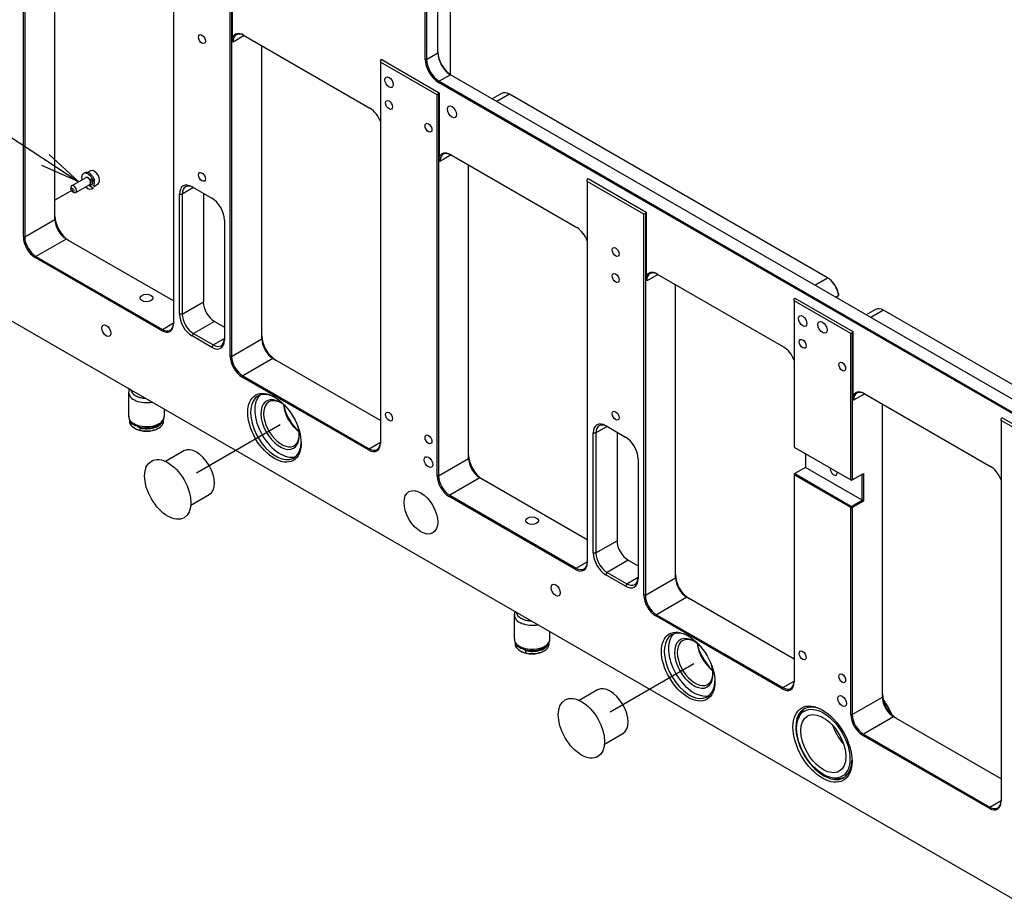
# Model space of a CAD drawing. Extents: x 0 to 826, y -21 to 621.
# Tile 3 of 18: x 144 to 268, y 201 to 312. Entities that reach past the tile are written whole.
import ezdxf
from ezdxf.enums import TextEntityAlignment as Align
from ezdxf.lldxf.tags import DXFTag

# ---------------------------------------------------------------- set-up
doc = ezdxf.new("R2010")
doc.units = 0
for name, color, linetype in [('DEFAULT', 7, 'CONTINUOUS'), ('DV1_デフォルト', 7, 'CONTINUOUS'), ('MKA-275630B', 7, 'CONTINUOUS'), ('MKE-247032A', 7, 'CONTINUOUS'), ('MKE-247033A', 7, 'CONTINUOUS'), ('MPX-247034A', 7, 'CONTINUOUS'), ('YBB-020348_PART_', 7, 'CONTINUOUS'), ('YEE-020314-1', 7, 'CONTINUOUS'), ('YKG-HS2X6_STD', 7, 'CONTINUOUS'), ('YWR-JS2_STD', 7, 'CONTINUOUS')]:
    doc.layers.add(name, color=color, linetype=linetype)
doc.styles.add('SEACAD_ARIAL_TTF', font='txt')
tags = doc.linetypes.add('CENTER2', pattern=[28.575, 19.05, -3.175, 3.175, -3.175]).pattern_tags.tags
tags[10:11] = [DXFTag(74, 4), DXFTag(75, 0), DXFTag(340, '0'), DXFTag(46, 0.0), DXFTag(50, 0.0), DXFTag(44, 0.0), DXFTag(45, 0.0)]
tags[8:9] = [DXFTag(74, 4), DXFTag(75, 0), DXFTag(340, '0'), DXFTag(46, 0.0), DXFTag(50, 0.0), DXFTag(44, 0.0), DXFTag(45, 0.0)]
tags[6:7] = [DXFTag(74, 4), DXFTag(75, 0), DXFTag(340, '0'), DXFTag(46, 0.0), DXFTag(50, 0.0), DXFTag(44, 0.0), DXFTag(45, 0.0)]
tags[4:5] = [DXFTag(74, 4), DXFTag(75, 0), DXFTag(340, '0'), DXFTag(46, 0.0), DXFTag(50, 0.0), DXFTag(44, 0.0), DXFTag(45, 0.0)]

# ---------------------------------------------------------------- blocks, each defined once
blk = doc.blocks.new('SEANNOT_GROUP5')
at = {"layer": 'DEFAULT', "color": 7, "linetype": 'CONTINUOUS'}
for points in [[(87.05, 334), (151.74, 291.47)], [(148.02, 294.92), (151.74, 291.47), (147.1, 293.52)]]:
    blk.add_lwpolyline(points, dxfattribs=at)
blk.add_circle((80.78, 338.12), 7.5, dxfattribs=at)
at = {"layer": 'DEFAULT', "color": 7, "linetype": 'CONTINUOUS', "style": 'SEACAD_ARIAL_TTF'}
blk.add_text('a', height=5, dxfattribs=at).set_placement((78.83, 340.62), align=Align.TOP_LEFT)
blk = doc.blocks.new('SE1')
at = {"layer": 'DV1_デフォルト', "color": 7, "linetype": 'CENTER2'}
for p, q in [((150.93, 290.43), (148.74, 289.16)), ((166.56, 254.83), (177.08, 260.9)), ((218.64, 224.75), (229.16, 230.83))]:
    blk.add_line(p, q, dxfattribs=at)
at = {"layer": 'MKA-275630B', "color": 7, "linetype": 'CONTINUOUS'}
for p, q in [((144.76, 284.52), (144.76, 336.72)), ((144.94, 336.76), (144.94, 284.52)), ((196.95, 307.69), (196.95, 332.6)), ((198.54, 304.94), (198.54, 332.82)), ((195.36, 306.88), (195.36, 325.96)), ((195.53, 325.96), (195.53, 306.88)), ((148.74, 286.71), (148.74, 323.63)), ((163.68, 321.58), (163.68, 273.6)), ((170.8, 269.48), (170.8, 317.46)), ((170.98, 317.56), (170.98, 269.48)), ((171.07, 317.72), (171.07, 309.59)), ((172.48, 309.92), (188.39, 300.74)), ((171.16, 309.06), (171.07, 309.59)), ((172.57, 309.87), (171.16, 309.06)), ((174.78, 271.68), (174.78, 308.6)), ((195.53, 306.88), (196.95, 307.69)), ((189.72, 306.74), (189.81, 306.9)), ((189.72, 306.74), (189.72, 306.54)), ((196.85, 302.43), (189.72, 306.54)), ((189.72, 306.54), (189.72, 258.56)), ((189.81, 306.9), (197.11, 302.68)), ((195.36, 306.88), (195.53, 306.88)), ((198.54, 304.94), (197.12, 304.12)), ((295.55, 248.93), (198.54, 304.94)), ((197.04, 303.97), (197.12, 304.12)), ((294.05, 247.96), (197.04, 303.97)), ((197.12, 304.12), (294.14, 248.11)), ((197.02, 302.53), (196.85, 302.43)), ((197.11, 302.68), (197.02, 302.53)), ((197.02, 302.53), (197.02, 254.45)), ((197.11, 302.68), (197.11, 294.55)), ((204.96, 302.59), (203.79, 301.91)), ((205.96, 302.49), (204.37, 301.57)), ((245.99, 279.38), (205.96, 302.49)), ((196.85, 254.45), (196.85, 302.43)), ((104.79, 296.17), (385.94, 133.85)), ((197.2, 294.02), (197.11, 294.55)), ((198.61, 294.84), (197.2, 294.02)), ((198.53, 294.89), (214.43, 285.7)), ((200.82, 256.64), (200.82, 293.56)), ((215.76, 291.71), (215.85, 291.86)), ((215.76, 291.5), (215.76, 291.71)), ((215.76, 291.5), (215.76, 243.53)), ((222.89, 287.39), (215.76, 291.5)), ((215.85, 291.86), (223.15, 287.64)), ((166.18, 290.73), (164.76, 289.91)), ((166, 290.83), (168.48, 289.4)), ((164.41, 274.81), (164.41, 289.91)), ((164.41, 289.91), (164.76, 289.91)), ((164.76, 289.91), (164.76, 274.81)), ((167.42, 290.01), (167.42, 276.34)), ((223.15, 287.64), (223.07, 287.49)), ((223.15, 287.64), (223.15, 279.52)), ((144.94, 284.52), (148.74, 286.71)), ((170.07, 286.65), (170.07, 271.54)), ((223.07, 287.49), (222.89, 287.39)), ((222.89, 239.41), (222.89, 287.39)), ((223.07, 287.49), (223.07, 239.41)), ((144.76, 284.52), (144.94, 284.52)), ((150.15, 284.26), (146.35, 282.07)), ((163.68, 276.46), (150.15, 284.26)), ((146.26, 281.92), (146.35, 282.07)), ((162.17, 272.73), (146.26, 281.92)), ((146.35, 282.07), (162.26, 272.88)), ((223.24, 278.98), (223.15, 279.52)), ((224.66, 279.8), (223.24, 278.98)), ((224.57, 279.85), (240.48, 270.67)), ((244.4, 278.46), (245.99, 279.38)), ((246.07, 279.33), (245.99, 279.38)), ((226.87, 241.61), (226.87, 278.52)), ((241.8, 276.67), (241.89, 276.83)), ((241.8, 276.47), (241.8, 276.67)), ((241.8, 276.47), (241.8, 258.04)), ((248.93, 272.35), (241.8, 276.47)), ((241.89, 276.83), (249.2, 272.61)), ((247.04, 276.94), (247.39, 277.14)), ((247.37, 277.36), (247.39, 277.14)), ((164.76, 274.81), (167.42, 276.34)), ((252.06, 275.4), (250.88, 274.72)), ((253.06, 275.3), (251.47, 274.38)), ((293.08, 252.19), (253.06, 275.3)), ((164.76, 274.81), (164.41, 274.81)), ((162.17, 272.73), (162.26, 272.88)), ((162.26, 272.88), (163.68, 273.7)), ((168.83, 273.89), (166.18, 272.36)), ((168.83, 273.89), (170.07, 273.17)), ((166.18, 272.36), (166, 272.05)), ((168.48, 270.62), (166, 272.05)), ((166.18, 272.36), (168.65, 270.93)), ((168.65, 270.93), (170.07, 271.75)), ((170.98, 269.48), (174.78, 271.68)), ((249.11, 272.46), (248.93, 272.35)), ((248.93, 253.92), (248.93, 272.35)), ((249.2, 272.61), (249.11, 272.46)), ((249.11, 272.46), (249.11, 253.92)), ((249.2, 272.61), (249.2, 264.48)), ((168.65, 270.93), (168.48, 270.62)), ((170.98, 269.48), (170.8, 269.48)), ((176.19, 269.23), (172.39, 267.03)), ((189.72, 261.42), (176.19, 269.23)), ((172.39, 267.03), (172.31, 266.88)), ((188.22, 257.7), (172.31, 266.88)), ((172.39, 267.03), (188.3, 257.85)), ((249.28, 263.95), (249.2, 264.48)), ((250.7, 264.76), (249.28, 263.95)), ((250.61, 264.82), (266.52, 255.63)), ((252.91, 226.57), (252.91, 263.49)), ((267.85, 261.64), (267.93, 261.79)), ((267.85, 261.43), (267.85, 261.64)), ((267.93, 261.79), (275.24, 257.57)), ((218.26, 260.66), (216.85, 259.84)), ((218.09, 260.76), (220.56, 259.33)), ((267.85, 261.43), (267.85, 213.46)), ((274.97, 257.32), (267.85, 261.43)), ((216.5, 244.74), (216.5, 259.84)), ((216.5, 259.84), (216.85, 259.84)), ((216.85, 259.84), (216.85, 244.74)), ((219.5, 259.94), (219.5, 246.27)), ((188.3, 257.85), (188.22, 257.7)), ((188.3, 257.85), (189.72, 258.67)), ((241.8, 258.04), (248.93, 253.92)), ((197.02, 254.45), (200.82, 256.64)), ((243.22, 257.22), (243.22, 255.48)), ((222.15, 256.57), (222.15, 241.47)), ((243.22, 255.48), (241.89, 254.72)), ((250.35, 251.37), (243.22, 255.48)), ((196.85, 254.45), (197.02, 254.45)), ((202.24, 254.19), (198.44, 252)), ((215.76, 246.39), (202.24, 254.19)), ((241.89, 254.72), (241.8, 254.67)), ((241.89, 254.72), (241.8, 254.57)), ((241.8, 254.67), (241.8, 254.57)), ((241.8, 254.57), (241.8, 228.49)), ((248.93, 250.45), (241.8, 254.57)), ((241.89, 254.72), (249.02, 250.6)), ((249.11, 253.92), (250.52, 254.74)), ((250.35, 251.37), (250.35, 254.64)), ((250.52, 254.74), (250.52, 251.27)), ((248.93, 253.92), (249.02, 253.87)), ((249.11, 253.92), (248.93, 253.92)), ((249.11, 253.92), (249.02, 253.87)), ((198.35, 251.85), (198.44, 252)), ((214.26, 242.66), (198.35, 251.85)), ((198.44, 252), (214.35, 242.81)), ((248.93, 250.45), (249.02, 250.6)), ((248.93, 224.38), (248.93, 250.45)), ((248.93, 250.45), (249.11, 250.45)), ((249.02, 250.6), (250.35, 251.37)), ((249.11, 250.45), (249.02, 250.6)), ((250.52, 251.27), (249.11, 250.45)), ((249.11, 250.45), (249.11, 224.38)), ((250.52, 251.27), (250.35, 251.37)), ((216.85, 244.74), (219.5, 246.27)), ((216.5, 244.74), (216.85, 244.74)), ((214.35, 242.81), (215.76, 243.63)), ((220.92, 243.82), (218.26, 242.29)), ((220.92, 243.82), (222.15, 243.1)), ((214.26, 242.66), (214.35, 242.81)), ((218.09, 241.98), (218.26, 242.29)), ((220.56, 240.55), (218.09, 241.98)), ((218.26, 242.29), (220.74, 240.86)), ((220.74, 240.86), (220.56, 240.55)), ((220.74, 240.86), (222.15, 241.67)), ((223.07, 239.41), (226.87, 241.61)), ((223.07, 239.41), (222.89, 239.41)), ((228.28, 239.16), (224.48, 236.96)), ((241.8, 231.35), (228.28, 239.16)), ((224.48, 236.96), (224.39, 236.81)), ((240.3, 227.62), (224.39, 236.81)), ((224.48, 236.96), (240.39, 227.78)), ((240.39, 227.78), (241.8, 228.59)), ((240.39, 227.78), (240.3, 227.62)), ((249.11, 224.38), (252.91, 226.57)), ((248.93, 224.38), (249.11, 224.38)), ((254.32, 224.12), (250.52, 221.93)), ((267.85, 216.31), (254.32, 224.12)), ((250.43, 221.77), (250.52, 221.93)), ((250.52, 221.93), (266.43, 212.74)), ((266.34, 212.59), (250.43, 221.77)), ((266.43, 212.74), (267.85, 213.56)), ((266.34, 212.59), (266.43, 212.74))]:
    blk.add_line(p, q, dxfattribs=at)
for centre, major_axis in [((167.24, 309.43), (-0.307, 0.532)), ((190.8, 304), (0.375, -0.65)), ((190.8, 301.14), (-0.307, 0.532)), ((198.73, 300.27), (-0.405, 0.702)), ((195.77, 298.27), (-0.307, 0.532)), ((167.24, 292.09), (-0.307, 0.532)), ((219.32, 282.63), (-0.307, 0.532)), ((219.32, 279.36), (-0.307, 0.532)), ((160.26, 276.83), (-0.811, 0)), ((242.88, 273.93), (0.375, -0.65)), ((245.37, 273.15), (-0.405, 0.702)), ((155.21, 272.71), (0.405, -0.702)), ((242.88, 271.07), (-0.307, 0.532)), ((247.85, 268.2), (-0.307, 0.532)), ((176.37, 260.49), (2.38, -4.11)), ((190.8, 261.9), (-0.307, 0.532)), ((219.32, 262.02), (-0.307, 0.532)), ((195.77, 259.03), (-0.307, 0.532)), ((195.77, 256.17), (0.375, -0.65)), ((194.81, 249.85), (1.5, -2.6)), ((208.81, 248.8), (-0.811, 0)), ((211.78, 240.05), (0.405, -0.702)), ((228.46, 230.42), (2.38, -4.11)), ((242.88, 231.83), (-0.307, 0.532)), ((247.85, 228.96), (-0.307, 0.532)), ((247.85, 226.1), (0.375, -0.65)), ((245.37, 220.66), (2.63, -4.55))]:
    blk.add_ellipse(centre, major_axis=major_axis, ratio=0.57735, dxfattribs=at)
for centre, major_axis, start_param, end_param in [((172.48, 308.19), (1.06, -1.84), 2.356194, 3.58229), ((172.57, 308.24), (1, -1.73), 2.356194, 3.926991), ((198.63, 306.83), (-1.19, 2.06), 0.785398, 2.356194), ((198.54, 306.78), (1.13, -1.95), 3.926991, 5.497787), ((197.04, 305.91), (1.19, -2.06), 3.926991, 5.497787), ((197.12, 305.96), (-1.12, 1.95), 0.785398, 2.356194), ((205.96, 300.86), (1, -1.73), 2.356194, 3.141593), ((188.39, 299), (-1.06, 1.84), 4.416948, 5.497787), ((198.53, 293.15), (1.06, -1.84), 2.356194, 3.58229), ((198.61, 293.2), (1, -1.73), 2.356194, 3.926991), ((166, 288.99), (1.12, -1.95), 2.356194, 3.926991), ((166.18, 289.1), (1, -1.73), 2.356194, 3.926991), ((168.48, 287.57), (-1.13, 1.95), 3.926991, 5.497787), ((150.51, 286.1), (-1.25, 2.17), 0.785398, 2.356194), ((150.15, 285.9), (1, -1.73), 3.926991, 5.497787), ((214.43, 283.97), (-1.06, 1.84), 4.416948, 5.497787), ((146.26, 283.65), (1.06, -1.84), 3.926991, 5.497787), ((146.35, 283.7), (-1, 1.73), 0.785398, 2.356194), ((224.57, 278.12), (1.06, -1.84), 2.356194, 3.58229), ((224.66, 278.17), (1, -1.73), 2.356194, 3.926991), ((245.99, 277.75), (1, -1.73), 0.910726, 2.356194), ((246.07, 277.8), (-0.94, 1.62), 4.128349, 5.497787), ((168.83, 275.52), (-1, 1.73), 0.785398, 2.356194), ((253.06, 273.67), (1, -1.73), 2.356194, 3.141593), ((166, 273.89), (1.12, -1.95), 3.926991, 5.497787), ((166.18, 273.99), (-1, 1.73), 0.785398, 2.356194), ((162.17, 274.47), (-1.06, 1.84), 2.356194, 3.926991), ((162.26, 274.52), (-1, 1.73), 2.356194, 3.926991), ((168.48, 272.46), (-1.12, 1.95), 2.356194, 3.926991), ((168.65, 272.56), (-1, 1.73), 2.356194, 3.926991), ((176.55, 271.07), (-1.25, 2.17), 0.785398, 2.356194), ((176.19, 270.86), (1, -1.73), 3.926991, 5.497787), ((240.48, 268.93), (-1.06, 1.84), 4.416948, 5.497787), ((172.31, 268.62), (1.06, -1.84), 3.926991, 5.497787), ((172.39, 268.67), (-1, 1.73), 0.785398, 2.356194), ((176.55, 260.59), (-2.25, 3.9), 0, 3.899585), ((177.08, 260.9), (-2.25, 3.9), 0.118126, 3.023467), ((176.55, 260.59), (-2.25, 3.9), 5.525193, 6.283185), ((177.08, 260.9), (1.71, -2.97), 1.994213, 6.283185), ((250.61, 263.08), (1.06, -1.84), 2.356194, 3.58229), ((250.7, 263.13), (1, -1.73), 2.356194, 3.926991), ((177.26, 261), (-1.59, 2.75), 0, 3.888357), ((177.26, 261), (-1.59, 2.75), 5.536421, 6.283185), ((179.73, 262.43), (1.59, -2.75), 4.046178, 5.3786), ((179.91, 262.53), (-1.71, 2.97), 0.971651, 2.169941), ((180.61, 262.94), (2.38, -4.11), 4.41161, 5.013168), ((177.08, 260.9), (1.71, -2.97), 0, 1.147379), ((218.09, 258.92), (1.12, -1.95), 2.356194, 3.926991), ((218.26, 259.02), (1, -1.73), 2.356194, 3.926991), ((220.56, 257.49), (-1.13, 1.95), 3.926991, 5.497787), ((188.22, 259.43), (-1.06, 1.84), 2.356194, 3.926991), ((188.3, 259.48), (-1, 1.73), 2.356194, 3.926991), ((202.59, 256.03), (-1.25, 2.17), 0.785398, 2.356194), ((202.24, 255.83), (1, -1.73), 3.926991, 5.497787), ((246.78, 255.06), (-0.307, 0.532), 0.580636, 4.131753), ((266.52, 253.89), (-1.06, 1.84), 4.416948, 5.497787), ((198.35, 253.58), (1.06, -1.84), 3.926991, 5.497787), ((198.44, 253.63), (-1, 1.73), 0.785398, 2.356194), ((220.92, 245.45), (-1, 1.73), 0.785398, 2.356194), ((218.09, 243.82), (1.12, -1.95), 3.926991, 5.497787), ((218.26, 243.92), (-1, 1.73), 0.785398, 2.356194), ((214.26, 244.39), (-1.06, 1.84), 2.356194, 3.926991), ((214.35, 244.45), (-1, 1.73), 2.356194, 3.926991), ((228.63, 240.99), (-1.25, 2.17), 0.785398, 2.356194), ((220.56, 242.39), (-1.12, 1.95), 2.356194, 3.926991), ((220.74, 242.49), (-1, 1.73), 2.356194, 3.926991), ((228.28, 240.79), (1, -1.73), 3.926991, 5.497787), ((224.39, 238.54), (1.06, -1.84), 3.926991, 5.497787), ((224.48, 238.6), (-1, 1.73), 0.785398, 2.356194), ((228.63, 230.52), (-2.25, 3.9), 0, 3.899585), ((229.16, 230.83), (-2.25, 3.9), 0.118126, 3.023467), ((228.63, 230.52), (-2.25, 3.9), 5.525193, 6.283185), ((229.16, 230.83), (1.71, -2.97), 1.994213, 6.283185), ((229.34, 230.93), (-1.59, 2.75), 0, 3.888357), ((229.34, 230.93), (-1.59, 2.75), 5.536421, 6.283185), ((231.82, 232.36), (1.59, -2.75), 4.046178, 5.3786), ((231.99, 232.46), (-1.71, 2.97), 0.971651, 2.169941), ((232.7, 232.87), (2.38, -4.11), 4.41161, 5.013168), ((229.16, 230.83), (1.71, -2.97), 0, 1.147379), ((240.3, 229.36), (-1.06, 1.84), 2.356194, 3.926991), ((240.39, 229.41), (-1, 1.73), 2.356194, 3.926991), ((254.68, 225.96), (-1.25, 2.17), 0.785398, 2.356194), ((254.32, 225.75), (1, -1.73), 3.926991, 5.497787), ((245.54, 220.76), (-2.5, 4.33), 0, 3.902293), ((245.54, 220.76), (-2.5, 4.33), 5.522485, 6.283185), ((250.43, 223.51), (1.06, -1.84), 3.926991, 5.497787), ((250.52, 223.56), (-1, 1.73), 0.785398, 2.356194), ((266.34, 214.32), (-1.06, 1.84), 2.356194, 3.926991), ((266.43, 214.37), (-1, 1.73), 2.356194, 3.926991)]:
    blk.add_ellipse(centre, major_axis=major_axis, ratio=0.57735, start_param=start_param, end_param=end_param, dxfattribs=at)
at = {"layer": 'MKE-247032A', "color": 7, "linetype": 'CONTINUOUS'}
for p, q in [((242.48, 224.26), (242.34, 223.91)), ((246.67, 216.4), (247.04, 216.35))]:
    blk.add_line(p, q, dxfattribs=at)
for centre, major_axis, start_param, end_param in [((250.6, 223.68), (3, -5.2), 1.365605, 1.760254), ((245.78, 220.9), (2.5, -4.33), 3.188705, 3.562127), ((249.25, 222.9), (2.01, -3.47), 4.37083, 5.053948), ((245.78, 220.9), (2.5, -4.33), 5.862651, 6.236073)]:
    blk.add_ellipse(centre, major_axis=major_axis, ratio=0.57735, start_param=start_param, end_param=end_param, dxfattribs=at)
for major_axis in [(2.38, -4.11), (2.01, -3.47)]:
    blk.add_ellipse((245.47, 220.72), major_axis=major_axis, ratio=0.57735, dxfattribs=at)
at = {"layer": 'MKE-247033A', "color": 7, "linetype": 'CONTINUOUS'}
for p, q in [((158.11, 261.52), (158.11, 261.33)), ((158.29, 261.12), (158.29, 260.83)), ((158.78, 260.84), (158.29, 261.12)), ((159.41, 260.48), (158.89, 260.77)), ((159.41, 260.48), (159.41, 260.19)), ((161.68, 260.39), (161.78, 260.45)), ((206.66, 233.49), (206.66, 233.3)), ((206.84, 233.09), (206.84, 232.8)), ((207.33, 232.81), (206.84, 233.09)), ((207.96, 232.45), (207.44, 232.74)), ((207.96, 232.45), (207.96, 232.16)), ((210.23, 232.36), (210.33, 232.42))]:
    blk.add_line(p, q, dxfattribs=at)
for centre, radius, start, end in [((160.27, 262.75), 2.75, 224.007, 238.8918), ((159.65, 261.75), 1.58, 239.484, 261.1394), ((208.82, 234.72), 2.75, 224.007, 238.8918), ((208.2, 233.72), 1.58, 239.484, 261.1394)]:
    blk.add_arc(centre, radius, start, end, dxfattribs=at)
for centre, major_axis, start_param, end_param in [((160.26, 261.33), (2.15, 0), 3.141593, 3.551241), ((160.26, 261.61), (2.15, 0), 3.306082, 3.551241), ((160.26, 261.21), (-2, 0), 0.785398, 2.356194), ((160.26, 261.61), (-2.15, 0), 1.161148, 2.952006), ((160.26, 261.33), (-2.15, 0), 1.161148, 3.141593), ((208.81, 233.3), (2.15, 0), 3.141593, 3.551241), ((208.81, 233.58), (2.15, 0), 3.306082, 3.551241), ((208.81, 233.58), (-2.15, 0), 1.161148, 2.952006), ((208.81, 233.3), (-2.15, 0), 1.161148, 3.141593), ((208.81, 233.18), (-2, 0), 0.785398, 2.356194)]:
    blk.add_ellipse(centre, major_axis=major_axis, ratio=0.57735, start_param=start_param, end_param=end_param, dxfattribs=at)
at = {"layer": 'MPX-247034A', "color": 7, "linetype": 'CONTINUOUS'}
for p, q in [((158.85, 264.55), (158.92, 264.51)), ((207.4, 236.52), (207.47, 236.48))]:
    blk.add_line(p, q, dxfattribs=at)
for centre, major_axis, start_param, end_param in [((160.26, 265.37), (2, 0), 3.204257, 4.649725), ((160.26, 265.29), (-1.9, 0), 0.785398, 1.527807), ((208.81, 237.34), (2, 0), 3.204257, 4.649725), ((208.81, 237.26), (-1.9, 0), 0.785398, 1.527807)]:
    blk.add_ellipse(centre, major_axis=major_axis, ratio=0.57735, start_param=start_param, end_param=end_param, dxfattribs=at)
at = {"layer": 'YBB-020348_PART_', "color": 7, "linetype": 'CONTINUOUS'}
for p, q in [((158.01, 264.96), (158.01, 261.94)), ((162.51, 261.94), (162.51, 262.85)), ((206.56, 236.93), (206.56, 233.91)), ((211.06, 233.91), (211.06, 234.82))]:
    blk.add_line(p, q, dxfattribs=at)
for centre, radius, start, end in [((161.22, 262.01), 1.3, 295.4025, 356.9244), ((160.34, 263.5), 3.02, 269.4119, 298.3643), ((208.87, 235.52), 3.07, 268.8451, 298.2258)]:
    blk.add_arc(centre, radius, start, end, dxfattribs=at)
for centre, major_axis, start_param, end_param in [((160.26, 264.96), (2.25, 0), 3.141153, 5.037233), ((160.26, 261.94), (2.25, 0), 3.141593, 5.497787), ((160.26, 261.94), (2.25, 0), 5.497787, 6.283185), ((208.81, 236.93), (-2.25, 0), 6.206288, 6.283185), ((208.81, 236.93), (-2.25, 0), 0, 0.008153), ((208.81, 236.93), (-2.25, 0), 0.008153, 1.89564), ((208.81, 233.91), (-2.25, 0), 0, 3.141593)]:
    blk.add_ellipse(centre, major_axis=major_axis, ratio=0.57735, start_param=start_param, end_param=end_param, dxfattribs=at)
for points, knots in [([(158.11, 265.42), (158.06, 265.32), (158.01, 265.17), (158.03, 265.02), (158.04, 264.96)], [0.8230577, 0.8230577, 0.8230577, 0.8230577, 0.9408672, 1, 1, 1, 1]), ([(158.04, 261.94), (158.04, 261.8), (158.05, 261.52), (158.35, 261.11), (158.84, 260.76), (159.49, 260.54), (160.04, 260.45), (160.29, 260.48), (160.3, 260.48)], [0, 0, 0, 0, 0.146559, 0.339332, 0.544105, 0.765525, 0.990468, 1, 1, 1, 1]), ([(206.66, 237.39), (206.61, 237.29), (206.56, 237.13), (206.58, 236.98), (206.59, 236.92)], [0.820634, 0.820634, 0.820634, 0.820634, 0.9374691, 1, 1, 1, 1]), ([(206.59, 233.9), (206.6, 233.76), (206.6, 233.49), (206.91, 233.07), (207.38, 232.73), (208.06, 232.49), (208.53, 232.46), (208.81, 232.44)], [0, 0, 0, 0, 0.145199, 0.341533, 0.55009, 0.775599, 1, 1, 1, 1]), ([(210.32, 232.81), (210.43, 232.88), (210.68, 233.04), (210.98, 233.41), (211.03, 233.7), (211.05, 233.86)], [0, 0, 0, 0, 0.251402, 0.665173, 1, 1, 1, 1])]:
    blk.add_open_spline(points, degree=3, knots=knots, dxfattribs=at)
at = {"layer": 'YEE-020314-1', "color": 7, "linetype": 'CONTINUOUS'}
for p, q in [((164.97, 257.58), (162.67, 256.25)), ((165.84, 250.75), (168.14, 252.08)), ((217.05, 227.5), (214.75, 226.17)), ((217.93, 220.67), (220.23, 222))]:
    blk.add_line(p, q, dxfattribs=at)
for centre in [(166.56, 254.83), (218.64, 224.75)]:
    blk.add_ellipse(centre, major_axis=(-1.59, 2.75), ratio=0.57735, start_param=3.141593, end_param=6.283185, dxfattribs=at)
for centre in [(162.94, 252.74), (215.02, 222.66)]:
    blk.add_ellipse(centre, major_axis=(-2.06, 3.57), ratio=0.57735, dxfattribs=at)
at = {"layer": 'YKG-HS2X6_STD', "color": 7, "linetype": 'CONTINUOUS'}
for p, q in [((153.21, 292.84), (152.85, 292.64)), ((152.62, 291.98), (150.86, 290.96)), ((150.75, 290.74), (150.75, 290.53)), ((150.93, 290.22), (151.11, 290.12)), ((151.36, 290.1), (153.12, 291.12)), ((153.08, 291.1), (153.21, 291.09)), ((153.62, 290.89), (154.16, 291.2))]:
    blk.add_line(p, q, dxfattribs=at)
for centre, major_axis, start_param, end_param in [((153.69, 292.02), (-0.475, 0.823), 3.141593, 6.283185), ((152.89, 291.56), (0.253, -0.437), 2.169645, 3.283286), ((152.87, 291.55), (0.25, -0.433), 0, 3.141593), ((152.87, 291.55), (0.25, -0.433), 0, 3.141593), ((152.87, 291.55), (0.25, -0.433), 0.0776, 3.058485), ((152.89, 291.56), (0.253, -0.437), 0, 2.05947), ((153.03, 291.64), (0.303, -0.524), 0, 1.225117), ((153.05, 291.65), (-0.325, 0.563), 3.003028, 4.282843), ((153.05, 291.65), (0.475, -0.823), 0.190953, 1.27147), ((151.11, 290.53), (0.25, -0.433), 0, 3.926991), ((151.11, 290.53), (0.25, -0.433), 5.497787, 6.283185), ((152.89, 291.56), (0.253, -0.437), 6.141492, 6.283185), ((153.03, 291.64), (0.303, -0.524), 5.931021, 6.283185)]:
    blk.add_ellipse(centre, major_axis=major_axis, ratio=0.57735, start_param=start_param, end_param=end_param, dxfattribs=at)
blk.add_ellipse((150.93, 290.43), major_axis=(0.125, -0.217), ratio=0.57735, dxfattribs=at)
at = {"layer": 'YWR-JS2_STD', "color": 7, "linetype": 'CONTINUOUS'}
for p, q in [((152.5, 292.61), (152.32, 292.5)), ((153.58, 291.53), (152.99, 291.89)), ((153.66, 291.71), (153.74, 291.66)), ((152.99, 291.04), (153.54, 290.7)), ((153.42, 290.6), (153.6, 290.7))]:
    blk.add_line(p, q, dxfattribs=at)
for centre, major_axis, ratio, start_param, end_param in [((152.87, 291.55), (-0.55, 0.953), 0.57735, 4.370392, 7.38212), ((153.05, 291.65), (-0.55, 0.953), 0.57735, 4.399592, 6.283185), ((152.87, 291.55), (0.262, -0.455), 0.57735, 2.046796, 3.451437), ((152.26, 291.19), (1.43, 1.62), 0.417973, -1.022659, -0.90047), ((153.27, 291.78), (0.87, -0.765), 0.21007, 1.187019, 1.280008), ((152.87, 291.55), (-0.55, 0.953), 0.57735, 2.042658, 3.386878), ((152.66, 291.43), (0.87, -0.765), 0.21007, 0.081316, 0.174305)]:
    blk.add_ellipse(centre, major_axis=major_axis, ratio=ratio, start_param=start_param, end_param=end_param, dxfattribs=at)

msp = doc.modelspace()

# ---------------------------------------------------------------- block references
at = {"layer": 'DEFAULT'}
for name in ['SE1', 'SEANNOT_GROUP5']:
    msp.add_blockref(name, (0, 0), dxfattribs=at)

doc.saveas('drawing.dxf')
